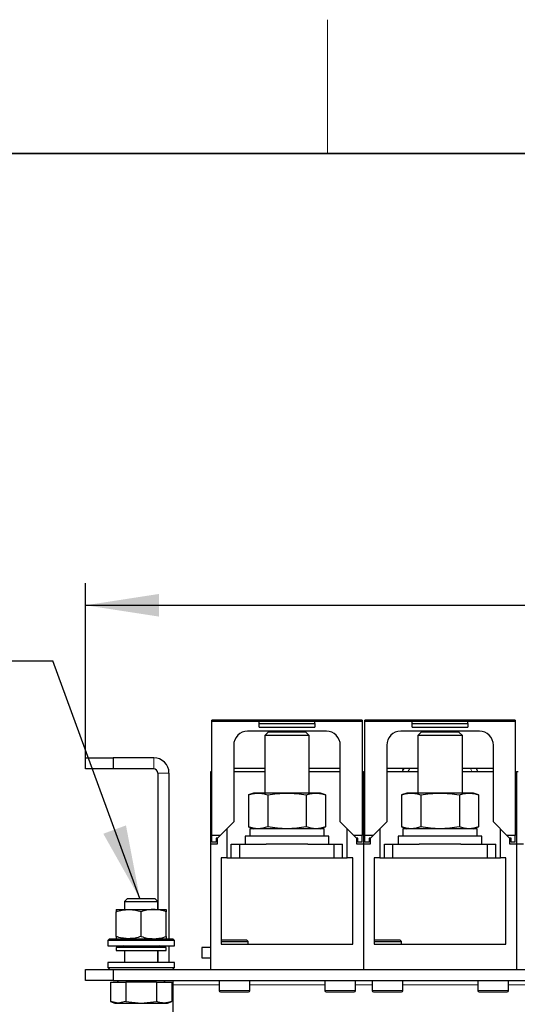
# Model space of a CAD drawing. Header units: millimetres. Extents: x 5 to 418, y 2 to 292.
# Tile 12 of 43: x 60 to 82, y 244 to 288. Entities that reach past the tile are written whole.
import ezdxf

# ---------------------------------------------------------------- set-up
doc = ezdxf.new("R2010")
doc.units = ezdxf.units.MM
doc.layers.add('SLD-0', color=7, linetype='Continuous')
doc.styles.add('SLDTEXTSTYLE0', font='TXT', dxfattribs={"width": 0.605})
doc.dimstyles.new('SLDDIMSTYLE0', dxfattribs={"dimtxt": 3.5, "dimasz": 3.302, "dimexe": 0, "dimexo": 0.0625, "dimgap": 0.875, "dimtad": 1, "dimlfac": 8, "dimrnd": 1e-09, "dimzin": 12, "dimdsep": 46, "dimtxsty": 'SLDTEXTSTYLE0', "dimsah": 1, "dimcen": 0.09, "dimadec": 0, "dimazin": 3, "dimtfac": 1, "dimtofl": 0, "dimtmove": 0, "dimatfit": 3, "dimfxl": 1, "dimfrac": 2, "dimtolj": 1, "dimtzin": 12, "dimarcsym": 0})
doc.dimstyles.new('SLDDIMSTYLE2', dxfattribs={"dimtxt": 0.18, "dimasz": 3.302, "dimexe": 0, "dimexo": 0.0625, "dimgap": 0, "dimtad": 0, "dimtih": 1, "dimtoh": 1, "dimdec": 0, "dimrnd": 1e-09, "dimzin": 0, "dimdsep": 46, "dimtxsty": 'Standard', "dimsah": 1, "dimcen": 0.09, "dimadec": 0, "dimazin": 0, "dimtfac": 3.302, "dimtdec": 0, "dimtofl": 0, "dimtmove": 0, "dimatfit": 3, "dimfxl": 1, "dimfrac": 2, "dimtolj": 1, "dimtzin": 0, "dimarcsym": 0})

# ---------------------------------------------------------------- blocks, each defined once
blk = doc.blocks.new('_D_1')
at = {"layer": 'SLD-0', "color": 7}
for p, q in [((62.882, 255.366), (62.882, 263.211)), ((156.632, 255.366), (156.632, 263.211)), ((62.882, 262.211), (156.632, 262.211))]:
    blk.add_line(p, q, dxfattribs=at)
for points in [[(62.882, 262.211), (66.184, 261.703), (66.184, 262.719)], [(156.632, 262.211), (153.33, 262.719), (153.33, 261.703)]]:
    blk.add_solid(points, dxfattribs=at)
at = {"layer": 'SLD-0', "color": 7, "insert": (105.747, 266.722), "char_height": 3.5, "attachment_point": 1, "style": 'SLDTEXTSTYLE0'}
blk.add_mtext('750', dxfattribs=at)
blk = doc.blocks.new('SW_NOTE_0')
at = {"layer": 'SLD-0', "color": 0}
blk.add_line((-30.44, 0), (0, 0), dxfattribs=at)
at = {"layer": 'SLD-0', "color": 0, "attachment_point": 1, "style": 'SLDTEXTSTYLE0'}
for s, insert, char_height in [('M12 Erdung', (-30.917, 9.783), 3.5), ('protective earth', (-29.726, 4.118), 3.175)]:
    blk.add_mtext(s, dxfattribs=dict(at, insert=insert, char_height=char_height))

msp = doc.modelspace()

# ---------------------------------------------------------------- linework, layer by layer
at = {"color": 7, "linetype": 'Continuous', "lineweight": 25}
for p, q in [((75.3071, 257.0563), (68.5571, 257.0563)), ((68.5571, 256.9938), (68.5571, 257.0563)), ((68.5571, 251.8813), (68.5571, 256.9938)), ((75.3071, 256.9938), (68.5571, 256.9938)), ((70.6821, 256.905), (70.6821, 256.9876)), ((73.1821, 256.9876), (70.6821, 256.9876)), ((70.6821, 256.905), (73.1821, 256.905)), ((70.6821, 256.7376), (70.6821, 256.905)), ((73.1821, 256.905), (73.1821, 256.9876)), ((73.1821, 256.905), (73.1821, 256.7376)), ((75.3071, 257.0563), (75.3071, 256.9938)), ((75.3071, 256.9938), (75.3071, 251.8813)), ((82.1821, 257.0563), (75.4321, 257.0563)), ((75.4321, 256.9938), (75.4321, 257.0563)), ((75.4321, 251.8813), (75.4321, 256.9938)), ((82.1821, 256.9938), (75.4321, 256.9938)), ((80.0571, 256.9876), (77.5571, 256.9876)), ((77.5571, 256.905), (77.5571, 256.9876)), ((77.5571, 256.905), (80.0571, 256.905)), ((77.5571, 256.7376), (77.5571, 256.905)), ((80.0571, 256.905), (80.0571, 256.9876)), ((80.0571, 256.905), (80.0571, 256.7376)), ((82.1821, 257.0563), (82.1821, 256.9938)), ((82.1821, 256.9938), (82.1821, 251.8813)), ((73.7009, 256.5563), (70.1634, 256.5563)), ((70.6821, 256.7376), (73.1821, 256.7376)), ((71.0855, 256.5157), (70.9321, 256.3623)), ((72.7788, 256.5157), (71.0855, 256.5157)), ((72.9321, 256.3623), (72.7788, 256.5157)), ((80.5759, 256.5563), (77.0384, 256.5563)), ((77.5571, 256.7376), (80.0571, 256.7376)), ((77.9605, 256.5157), (77.8071, 256.3623)), ((79.6538, 256.5157), (77.9605, 256.5157)), ((79.8071, 256.3623), (79.6538, 256.5157)), ((70.9321, 256.3623), (70.9321, 253.7782)), ((72.9321, 256.3623), (70.9321, 256.3623)), ((72.9321, 253.7782), (72.9321, 256.3623)), ((77.8071, 256.3623), (77.8071, 253.7782)), ((79.8071, 256.3623), (77.8071, 256.3623)), ((79.8071, 253.7782), (79.8071, 256.3623)), ((69.5384, 255.9313), (69.5384, 252.4876)), ((74.3259, 252.4876), (74.3259, 255.9313)), ((76.4134, 255.9313), (76.4134, 252.4876)), ((81.2009, 252.4876), (81.2009, 255.9313)), ((62.8821, 254.8657), (62.8821, 255.3657)), ((62.8821, 255.3657), (64.1321, 255.3657)), ((64.1321, 255.3657), (64.1321, 254.8657)), ((65.9446, 255.3657), (64.1321, 255.3657)), ((64.1321, 254.8657), (62.8821, 254.8657)), ((65.9446, 254.8657), (64.1321, 254.8657)), ((66.1321, 254.6782), (66.1321, 248.5532)), ((66.6321, 254.6782), (66.6321, 247.2407)), ((68.5571, 254.7407), (68.4946, 254.7407)), ((68.4946, 254.7407), (68.4946, 251.5032)), ((70.9321, 254.8793), (69.5384, 254.8793)), ((70.9321, 254.7407), (69.5384, 254.7407)), ((74.3259, 254.8793), (72.9321, 254.8793)), ((74.3259, 254.7407), (72.9321, 254.7407)), ((75.3071, 254.7407), (75.3696, 254.7407)), ((75.3696, 254.7407), (75.3696, 251.5032)), ((75.4321, 254.7407), (75.3696, 254.7407)), ((77.8071, 254.8793), (76.4134, 254.8793)), ((77.8071, 254.7407), (76.4134, 254.7407)), ((77.137, 254.8017), (77.1698, 254.8793)), ((81.2009, 254.8793), (79.8071, 254.8793)), ((81.2009, 254.7407), (79.8071, 254.7407)), ((82.1821, 254.7407), (82.2446, 254.7407)), ((82.3071, 254.7407), (82.2446, 254.7407)), ((82.2446, 254.7407), (82.2446, 251.5032)), ((70.4321, 253.7782), (70.2001, 253.6937)), ((70.6331, 253.7782), (70.4321, 253.7782)), ((71.9321, 253.7782), (70.6331, 253.7782)), ((73.2312, 253.7782), (71.9321, 253.7782)), ((73.4321, 253.7782), (73.2312, 253.7782)), ((73.6642, 253.6937), (73.4321, 253.7782)), ((77.3071, 253.7782), (77.0751, 253.6937)), ((77.5081, 253.7782), (77.3071, 253.7782)), ((78.8071, 253.7782), (77.5081, 253.7782)), ((80.1062, 253.7782), (78.8071, 253.7782)), ((80.3071, 253.7782), (80.1062, 253.7782)), ((80.5392, 253.6937), (80.3071, 253.7782)), ((70.2001, 253.6937), (70.2001, 252.2626)), ((71.0661, 253.6937), (71.0661, 252.2626)), ((72.7982, 253.6937), (72.7982, 252.2626)), ((73.6642, 253.6937), (73.6642, 252.2626)), ((77.0751, 253.6937), (77.0751, 252.2626)), ((77.9411, 253.6937), (77.9411, 252.2626)), ((79.6732, 253.6937), (79.6732, 252.2626)), ((80.5392, 253.6937), (80.5392, 252.2626)), ((69.5384, 252.4876), (68.9321, 251.8813)), ((74.9321, 251.8813), (74.3259, 252.4876)), ((76.4134, 252.4876), (75.8071, 251.8813)), ((81.8071, 251.8813), (81.2009, 252.4876)), ((69.2259, 252.1751), (69.2259, 250.8657)), ((70.2001, 252.2626), (70.4321, 252.1782)), ((70.2634, 252.1782), (70.2634, 251.8407)), ((73.6009, 252.1782), (70.2634, 252.1782)), ((73.4321, 252.1782), (73.6642, 252.2626)), ((73.6009, 251.8407), (73.6009, 252.1782)), ((74.6384, 250.8657), (74.6384, 252.1751)), ((76.1009, 252.1751), (76.1009, 250.8657)), ((77.0751, 252.2626), (77.3071, 252.1782)), ((77.1384, 252.1782), (77.1384, 251.8407)), ((80.4759, 252.1782), (77.1384, 252.1782)), ((80.3071, 252.1782), (80.5392, 252.2626)), ((80.4759, 251.8407), (80.4759, 252.1782)), ((81.5134, 250.8657), (81.5134, 252.1751)), ((68.9321, 251.8813), (68.5571, 251.8813)), ((68.5571, 251.5688), (68.5571, 251.8813)), ((68.7446, 251.5688), (68.5571, 251.5688)), ((68.8071, 251.7563), (68.7446, 251.7563)), ((68.7446, 251.7563), (68.7446, 251.5688)), ((68.9321, 251.8813), (68.8071, 251.7563)), ((68.8071, 251.5032), (68.8071, 251.7563)), ((70.0571, 251.8407), (70.0571, 251.4907)), ((73.8071, 251.8407), (70.0571, 251.8407)), ((73.8071, 251.4907), (73.8071, 251.8407)), ((75.3071, 251.8813), (74.9321, 251.8813)), ((75.0572, 251.7563), (74.9321, 251.8813)), ((75.0571, 251.7563), (75.0571, 251.5032)), ((75.1196, 251.7563), (75.0572, 251.7563)), ((75.1196, 251.5688), (75.1196, 251.7563)), ((75.3071, 251.5688), (75.1196, 251.5688)), ((75.3071, 251.5688), (75.3071, 251.8813)), ((75.8071, 251.8813), (75.4321, 251.8813)), ((75.4321, 251.5688), (75.4321, 251.8813)), ((75.6196, 251.5688), (75.4321, 251.5688)), ((75.6821, 251.7563), (75.6196, 251.7563)), ((75.6196, 251.7563), (75.6196, 251.5688)), ((75.8071, 251.8813), (75.6821, 251.7563)), ((75.6821, 251.5032), (75.6821, 251.7563)), ((76.9321, 251.8407), (76.9321, 251.4907)), ((80.6821, 251.8407), (76.9321, 251.8407)), ((80.6821, 251.4907), (80.6821, 251.8407)), ((82.1821, 251.8813), (81.8071, 251.8813)), ((81.9322, 251.7563), (81.8071, 251.8813)), ((81.9321, 251.7563), (81.9321, 251.5032)), ((81.9946, 251.7563), (81.9322, 251.7563)), ((81.9946, 251.5688), (81.9946, 251.7563)), ((82.1821, 251.5688), (81.9946, 251.5688)), ((82.1821, 251.5688), (82.1821, 251.8813)), ((68.4946, 251.5032), (68.8071, 251.5032)), ((68.4946, 251.5032), (68.4946, 245.8657)), ((69.4321, 250.8657), (69.4321, 251.4907)), ((69.4321, 251.4907), (69.8071, 251.4907)), ((69.8071, 250.8657), (69.8071, 251.4907)), ((69.8071, 251.4907), (70.9967, 251.4907)), ((72.8676, 251.4907), (70.9967, 251.4907)), ((72.8676, 251.4907), (74.0571, 251.4907)), ((74.0571, 250.8657), (74.0571, 251.4907)), ((74.0571, 251.4907), (74.4321, 251.4907)), ((74.4321, 250.8657), (74.4321, 251.4907)), ((75.0571, 251.5032), (75.3696, 251.5032)), ((75.3696, 251.5032), (75.3696, 245.8657)), ((75.3696, 251.5032), (75.6821, 251.5032)), ((76.3071, 250.8657), (76.3071, 251.4907)), ((76.3071, 251.4907), (76.6821, 251.4907)), ((76.6821, 250.8657), (76.6821, 251.4907)), ((76.6821, 251.4907), (77.8717, 251.4907)), ((79.7426, 251.4907), (77.8717, 251.4907)), ((79.7426, 251.4907), (80.9321, 251.4907)), ((80.9321, 250.8657), (80.9321, 251.4907)), ((80.9321, 251.4907), (81.3071, 251.4907)), ((81.3071, 250.8657), (81.3071, 251.4907)), ((81.9321, 251.5032), (82.2446, 251.5032)), ((82.2446, 251.5032), (82.5571, 251.5032)), ((82.2446, 251.5032), (82.2446, 245.8657)), ((69.2259, 250.8657), (68.9759, 250.8657)), ((68.9759, 250.8657), (68.9759, 246.9907)), ((69.2259, 250.8657), (69.6071, 250.8657)), ((69.6071, 250.8657), (69.8071, 250.8657)), ((69.8071, 250.8657), (74.0571, 250.8657)), ((74.0571, 250.8657), (74.2571, 250.8657)), ((74.2571, 250.8657), (74.6384, 250.8657)), ((74.8884, 250.8657), (74.6384, 250.8657)), ((74.8884, 246.9907), (74.8884, 250.8657)), ((76.1009, 250.8657), (75.8509, 250.8657)), ((75.8509, 250.8657), (75.8509, 246.9907)), ((76.1009, 250.8657), (76.4821, 250.8657)), ((76.4821, 250.8657), (76.6821, 250.8657)), ((76.6821, 250.8657), (80.9321, 250.8657)), ((80.9321, 250.8657), (81.1321, 250.8657)), ((81.1321, 250.8657), (81.5134, 250.8657)), ((81.7634, 250.8657), (81.5134, 250.8657)), ((81.7634, 246.9907), (81.7634, 250.8657)), ((64.7663, 249.0407), (64.6321, 248.9065)), ((64.6321, 248.9065), (64.6321, 248.5532)), ((64.6321, 248.9065), (65.0071, 248.9065)), ((64.7663, 249.0407), (65.0742, 249.0407)), ((65.0071, 248.9065), (66.1321, 248.9065)), ((65.0742, 249.0407), (65.998, 249.0407)), ((66.1321, 248.9065), (65.998, 249.0407)), ((66.1321, 248.5532), (66.1321, 248.9065)), ((64.2571, 248.5532), (64.8196, 248.5532)), ((64.2571, 247.3412), (64.2571, 248.4527)), ((64.8196, 248.5532), (65.9446, 248.5532)), ((65.3821, 247.3412), (65.3821, 248.4527)), ((65.9446, 248.5532), (66.5071, 248.5532)), ((66.5071, 247.3412), (66.5071, 248.4527)), ((63.9603, 247.2407), (63.8821, 247.1626)), ((63.8821, 247.1626), (63.8821, 246.9282)), ((66.8821, 247.1626), (63.8821, 247.1626)), ((63.9603, 247.2407), (66.804, 247.2407)), ((66.8821, 247.1626), (66.804, 247.2407)), ((66.8821, 246.9282), (66.8821, 247.1626)), ((69.0196, 247.1907), (68.9759, 247.1469)), ((68.9759, 247.1157), (69.9036, 247.1157)), ((69.0196, 247.1907), (69.8635, 247.1907)), ((69.8635, 247.1907), (70.1196, 247.1907)), ((69.9036, 247.1157), (70.1946, 247.1157)), ((70.1946, 247.1157), (70.1196, 247.1907)), ((70.1946, 246.9907), (70.1946, 247.1157)), ((75.8946, 247.1907), (75.8509, 247.1469)), ((75.8509, 247.1157), (76.7786, 247.1157)), ((75.8946, 247.1907), (76.7385, 247.1907)), ((76.7385, 247.1907), (76.9946, 247.1907)), ((76.7786, 247.1157), (77.0696, 247.1157)), ((77.0696, 247.1157), (76.9946, 247.1907)), ((77.0696, 246.9907), (77.0696, 247.1157)), ((63.8821, 246.9282), (66.8821, 246.9282)), ((64.5696, 246.9282), (64.2571, 246.8532)), ((64.2571, 246.8532), (64.2571, 246.7157)), ((66.5071, 246.8532), (64.2571, 246.8532)), ((64.2571, 246.7157), (66.5071, 246.7157)), ((64.6321, 246.7157), (64.6321, 246.1782)), ((66.1321, 246.1782), (66.1321, 246.7157)), ((66.1321, 246.7157), (66.1321, 246.1782)), ((66.5071, 246.8532), (66.1946, 246.9282)), ((66.5071, 246.7157), (66.5071, 246.8532)), ((66.6321, 246.9282), (66.6321, 246.1782)), ((68.4946, 246.8519), (68.1134, 246.8519)), ((68.1134, 246.8519), (68.1134, 246.3794)), ((68.9759, 246.9907), (74.8884, 246.9907)), ((75.8509, 246.9907), (81.7634, 246.9907)), ((68.1134, 246.3794), (68.4946, 246.3794)), ((62.8821, 245.3657), (62.8821, 245.8657)), ((62.8821, 245.8657), (64.1321, 245.8657)), ((63.8821, 246.1782), (63.8821, 245.9438)), ((66.8821, 246.1782), (63.8821, 246.1782)), ((63.8821, 245.9438), (63.9603, 245.8657)), ((63.8821, 245.9438), (66.8821, 245.9438)), ((64.1321, 245.8657), (64.1321, 245.3657)), ((64.1321, 245.8657), (155.3821, 245.8657)), ((66.804, 245.8657), (66.8821, 245.9438)), ((66.8046, 245.8663), (66.8196, 245.8657)), ((66.8821, 245.9438), (66.8821, 246.1782)), ((68.4946, 245.8657), (75.3696, 245.8657)), ((75.3696, 245.8657), (82.2446, 245.8657)), ((82.2446, 245.8657), (89.1196, 245.8657)), ((64.1321, 245.3657), (62.8821, 245.3657)), ((64.1321, 245.3657), (155.3821, 245.3657)), ((64.3428, 245.3657), (64.2995, 245.2907)), ((66.4648, 245.2907), (66.4215, 245.3657)), ((66.8196, 245.1782), (66.8196, 245.3657)), ((68.879, 245.3657), (68.879, 244.9182)), ((70.2603, 244.9182), (70.2603, 245.3657)), ((73.629, 245.3657), (73.629, 244.9182)), ((75.0103, 244.9182), (75.0103, 245.3657)), ((75.754, 245.3657), (75.754, 244.9182)), ((77.1353, 244.9182), (77.1353, 245.3657)), ((80.504, 245.3657), (80.504, 244.9182)), ((81.8853, 244.9182), (81.8853, 245.3657)), ((64.0109, 245.2907), (64.0109, 244.42)), ((64.0109, 245.2907), (64.6965, 245.2907)), ((64.6965, 245.2907), (64.6965, 244.42)), ((66.0678, 245.2907), (64.6965, 245.2907)), ((66.0678, 245.2907), (66.0678, 244.42)), ((66.0678, 245.2907), (66.7534, 245.2907)), ((66.7534, 245.2907), (66.7534, 244.42)), ((66.8196, 242.3657), (66.8196, 245.1782)), ((68.9415, 244.8557), (70.1978, 244.8557)), ((73.6915, 244.8557), (74.5628, 244.8557)), ((74.5628, 244.8557), (74.9478, 244.8557)), ((75.8165, 244.8557), (77.0728, 244.8557)), ((80.5665, 244.8557), (81.4378, 244.8557)), ((81.4378, 244.8557), (81.8228, 244.8557)), ((64.0109, 244.42), (64.1946, 244.3532)), ((64.3537, 244.3532), (64.0109, 244.42)), ((64.1946, 244.3532), (64.3537, 244.3532)), ((64.6965, 244.42), (64.3537, 244.3532)), ((64.3537, 244.3532), (65.3821, 244.3532)), ((64.6965, 244.42), (65.3821, 244.3532)), ((65.3821, 244.3532), (66.0678, 244.42)), ((65.3821, 244.3532), (66.4106, 244.3532)), ((66.4106, 244.3532), (66.5696, 244.3532)), ((66.5696, 244.3532), (66.7534, 244.42))]:
    msp.add_line(p, q, dxfattribs=at)
at = {"color": 7, "linetype": 'Continuous', "lineweight": 18}
for p, q in [((65.9446, 254.8657), (65.9446, 255.3657)), ((66.1321, 254.6782), (66.6321, 254.6782)), ((77.4416, 254.8793), (77.3649, 254.7407)), ((80.2494, 254.7407), (80.1727, 254.8793)), ((66.8196, 245.1782), (68.879, 245.1782)), ((68.879, 244.9182), (70.2603, 244.9182)), ((70.2603, 245.1782), (73.629, 245.1782)), ((73.629, 244.9182), (74.587, 244.9182)), ((74.587, 244.9182), (75.0103, 244.9182)), ((75.0103, 245.1782), (75.754, 245.1782)), ((75.754, 244.9182), (77.1353, 244.9182)), ((77.1353, 245.1782), (80.504, 245.1782)), ((80.504, 244.9182), (81.462, 244.9182)), ((81.462, 244.9182), (81.8853, 244.9182)), ((81.8853, 245.1782), (82.629, 245.1782))]:
    msp.add_line(p, q, dxfattribs=at)
at = {"color": 7, "linetype": 'Continuous', "lineweight": 25}
for centre, radius, start, end in [((70.1634, 255.9313), 0.625, 90, 180), ((73.7009, 255.9313), 0.625, 0, 90), ((77.0384, 255.9313), 0.625, 90, 180), ((80.5759, 255.9313), 0.625, 0, 90), ((65.9446, 254.6782), 0.6875, 0, 90), ((65.9446, 254.6782), 0.1875, 0, 90), ((68.9415, 244.9182), 0.0625, 180, 270), ((70.1978, 244.9182), 0.0625, 270, 0), ((73.6915, 244.9182), 0.0625, 180, 270), ((74.9478, 244.9182), 0.0625, 270, 0), ((75.8165, 244.9182), 0.0625, 180, 270), ((77.0728, 244.9182), 0.0625, 270, 0), ((80.5665, 244.9182), 0.0625, 180, 270), ((81.8228, 244.9182), 0.0625, 270, 0)]:
    msp.add_arc(centre, radius, start, end, dxfattribs=at)
for points, knots in [([(77.1734, 254.8793), (77.1603, 254.852), (77.1381, 254.806), (77.1186, 254.7596), (77.1106, 254.7407)], [0, 0, 0, 0, 0.592473, 1, 1, 1, 1]), ([(80.5091, 254.7407), (80.5085, 254.7423), (80.4887, 254.7901), (80.4673, 254.8354), (80.4466, 254.8793)], [0, 0, 0, 0, 0.0328202, 1, 1, 1, 1]), ([(70.2001, 253.6937), (70.2715, 253.7176), (70.4149, 253.7655), (70.5602, 253.7739), (70.6331, 253.7782)], [0, 0, 0, 0, 0.49811276, 1, 1, 1, 1]), ([(70.6331, 253.7782), (70.7054, 253.774), (70.8507, 253.7656), (70.9941, 253.7178), (71.0661, 253.6937)], [0, 0, 0, 0, 0.4977806, 1, 1, 1, 1]), ([(71.0661, 253.6937), (71.209, 253.7176), (71.4957, 253.7655), (71.7863, 253.7739), (71.9321, 253.7782)], [0, 0, 0, 0, 0.4981128, 1, 1, 1, 1]), ([(71.9321, 253.7782), (72.0768, 253.774), (72.3674, 253.7656), (72.6542, 253.7178), (72.7982, 253.6937)], [0, 0, 0, 0, 0.4977806, 1, 1, 1, 1]), ([(72.7982, 253.6937), (72.8696, 253.7176), (73.013, 253.7655), (73.1583, 253.7739), (73.2312, 253.7782)], [0, 0, 0, 0, 0.4981128, 1, 1, 1, 1]), ([(73.2312, 253.7782), (73.3035, 253.774), (73.4488, 253.7656), (73.5922, 253.7178), (73.6642, 253.6937)], [0, 0, 0, 0, 0.4977806, 1, 1, 1, 1]), ([(77.0751, 253.6937), (77.1465, 253.7176), (77.2899, 253.7655), (77.4352, 253.7739), (77.5081, 253.7782)], [0, 0, 0, 0, 0.49811276, 1, 1, 1, 1]), ([(77.5081, 253.7782), (77.5804, 253.774), (77.7257, 253.7656), (77.8691, 253.7178), (77.9411, 253.6937)], [0, 0, 0, 0, 0.4977806, 1, 1, 1, 1]), ([(77.9411, 253.6937), (78.084, 253.7176), (78.3707, 253.7655), (78.6613, 253.7739), (78.8071, 253.7782)], [0, 0, 0, 0, 0.4981128, 1, 1, 1, 1]), ([(78.8071, 253.7782), (78.9518, 253.774), (79.2424, 253.7656), (79.5292, 253.7178), (79.6732, 253.6937)], [0, 0, 0, 0, 0.4977806, 1, 1, 1, 1]), ([(79.6732, 253.6937), (79.7446, 253.7176), (79.888, 253.7655), (80.0333, 253.7739), (80.1062, 253.7782)], [0, 0, 0, 0, 0.4981128, 1, 1, 1, 1]), ([(80.1062, 253.7782), (80.1785, 253.774), (80.3238, 253.7656), (80.4672, 253.7178), (80.5392, 253.6937)], [0, 0, 0, 0, 0.4977806, 1, 1, 1, 1]), ([(70.6331, 252.1782), (70.5608, 252.1824), (70.4155, 252.1907), (70.2721, 252.2386), (70.2001, 252.2626)], [0, 0, 0, 0, 0.4977806, 1, 1, 1, 1]), ([(71.0661, 252.2626), (70.9947, 252.2388), (70.8513, 252.1909), (70.706, 252.1824), (70.6331, 252.1782)], [0, 0, 0, 0, 0.4981128, 1, 1, 1, 1]), ([(71.9321, 252.1782), (71.7875, 252.1824), (71.4969, 252.1907), (71.2101, 252.2386), (71.0661, 252.2626)], [0, 0, 0, 0, 0.4977806, 1, 1, 1, 1]), ([(72.7982, 252.2626), (72.6553, 252.2388), (72.3686, 252.1909), (72.078, 252.1824), (71.9321, 252.1782)], [0, 0, 0, 0, 0.4981128, 1, 1, 1, 1]), ([(73.2312, 252.1782), (73.1589, 252.1824), (73.0136, 252.1907), (72.8702, 252.2386), (72.7982, 252.2626)], [0, 0, 0, 0, 0.4977806, 1, 1, 1, 1]), ([(73.6642, 252.2626), (73.5928, 252.2388), (73.4494, 252.1909), (73.3041, 252.1824), (73.2312, 252.1782)], [0, 0, 0, 0, 0.4981128, 1, 1, 1, 1]), ([(77.5081, 252.1782), (77.4358, 252.1824), (77.2905, 252.1907), (77.1471, 252.2386), (77.0751, 252.2626)], [0, 0, 0, 0, 0.4977806, 1, 1, 1, 1]), ([(77.9411, 252.2626), (77.8697, 252.2388), (77.7263, 252.1909), (77.581, 252.1824), (77.5081, 252.1782)], [0, 0, 0, 0, 0.4981128, 1, 1, 1, 1]), ([(78.8071, 252.1782), (78.6625, 252.1824), (78.3719, 252.1907), (78.0851, 252.2386), (77.9411, 252.2626)], [0, 0, 0, 0, 0.49778063, 1, 1, 1, 1]), ([(79.6732, 252.2626), (79.5303, 252.2388), (79.2436, 252.1909), (78.953, 252.1824), (78.8071, 252.1782)], [0, 0, 0, 0, 0.49811276, 1, 1, 1, 1]), ([(80.1062, 252.1782), (80.0339, 252.1824), (79.8886, 252.1907), (79.7452, 252.2386), (79.6732, 252.2626)], [0, 0, 0, 0, 0.4977806, 1, 1, 1, 1]), ([(80.5392, 252.2626), (80.4678, 252.2388), (80.3244, 252.1909), (80.1791, 252.1824), (80.1062, 252.1782)], [0, 0, 0, 0, 0.4981128, 1, 1, 1, 1]), ([(64.2571, 248.4527), (64.3485, 248.4808), (64.5329, 248.5375), (64.7235, 248.5479), (64.8196, 248.5532)], [0, 0, 0, 0, 0.495458, 1, 1, 1, 1]), ([(64.2571, 248.5532), (64.2571, 248.552), (64.2571, 248.5471), (64.2571, 248.4935), (64.2571, 248.4527)], [0, 0, 0, 0, 0.2381018, 1, 1, 1, 1]), ([(64.8196, 248.5532), (64.833, 248.5531), (64.934, 248.5522), (65.1243, 248.5302), (65.2957, 248.4787), (65.3821, 248.4527)], [0, 0, 0, 0, 0.07009003, 0.53078443, 1, 1, 1, 1]), ([(65.9446, 248.5532), (65.9313, 248.5531), (65.8303, 248.5522), (65.64, 248.5302), (65.4686, 248.4787), (65.3821, 248.4527)], [0, 0, 0, 0, 0.07009, 0.5307844, 1, 1, 1, 1]), ([(66.5071, 248.4527), (66.4158, 248.4808), (66.2314, 248.5375), (66.0408, 248.5479), (65.9446, 248.5532)], [0, 0, 0, 0, 0.495458, 1, 1, 1, 1]), ([(66.5071, 248.5532), (66.5071, 248.552), (66.5071, 248.5471), (66.5071, 248.4935), (66.5071, 248.4527)], [0, 0, 0, 0, 0.2381018, 1, 1, 1, 1]), ([(64.8196, 247.2407), (64.8063, 247.2408), (64.7053, 247.2417), (64.515, 247.2637), (64.3436, 247.3152), (64.2571, 247.3412)], [0, 0, 0, 0, 0.07009, 0.5307844, 1, 1, 1, 1]), ([(64.2571, 247.3412), (64.2571, 247.3003), (64.2571, 247.2468), (64.2571, 247.2419), (64.2571, 247.2407)], [0, 0, 0, 0, 0.7618982, 1, 1, 1, 1]), ([(65.3821, 247.3412), (65.2908, 247.3131), (65.1064, 247.2564), (64.9158, 247.246), (64.8196, 247.2407)], [0, 0, 0, 0, 0.495458, 1, 1, 1, 1]), ([(65.3821, 247.3412), (65.4735, 247.3131), (65.6579, 247.2564), (65.8485, 247.246), (65.9446, 247.2407)], [0, 0, 0, 0, 0.495458, 1, 1, 1, 1]), ([(65.9446, 247.2407), (65.958, 247.2408), (66.059, 247.2417), (66.2493, 247.2637), (66.4207, 247.3152), (66.5071, 247.3412)], [0, 0, 0, 0, 0.07009003, 0.53078443, 1, 1, 1, 1]), ([(66.5071, 247.3412), (66.5071, 247.3003), (66.5071, 247.2468), (66.5071, 247.2419), (66.5071, 247.2407)], [0, 0, 0, 0, 0.7618982, 1, 1, 1, 1]), ([(66.4106, 244.3532), (66.3241, 244.3606), (66.2091, 244.3705), (66.0958, 244.4102), (66.0678, 244.42)], [0, 0, 0, 0, 0.7518816, 1, 1, 1, 1]), ([(66.7534, 244.42), (66.75, 244.4188), (66.637, 244.3779), (66.5221, 244.3653), (66.4106, 244.3532)], [0, 0, 0, 0, 0.0298735, 1, 1, 1, 1])]:
    msp.add_open_spline(points, degree=3, knots=knots, dxfattribs=at)
at = {"layer": 'SLD-0', "lineweight": 18}
msp.add_line((73.75, 282.5), (73.75, 288.5), dxfattribs=at)
at = {"layer": 'SLD-0', "lineweight": 35}
msp.add_line((408, 282.5), (26, 282.5), dxfattribs=at)

# ---------------------------------------------------------------- block references
at = {"layer": 'SLD-0'}
msp.add_blockref('SW_NOTE_0', (61.417, 259.7184), dxfattribs=at)

# ---------------------------------------------------------------- dimensions: what is measured, and where the dimension line sits
at = {"layer": 'SLD-0', "color": 7}
dim = msp.add_linear_dim(base=(156.6321, 262.2107), p1=(62.8821, 255.3657), p2=(156.6321, 255.3657), dimstyle='SLDDIMSTYLE0', dxfattribs=at)
dim.commit()
dim.dimension.update_dxf_attribs({"geometry": '_D_1', "text_midpoint": (109.7571, 262.2107), "dimtype": 160})

# ---------------------------------------------------------------- leaders
at = {"layer": 'SLD-0'}
msp.add_leader([(65.3271, 249.0407), (61.417, 259.7184)], dimstyle='SLDDIMSTYLE2', dxfattribs=at)

doc.saveas('drawing.dxf')
